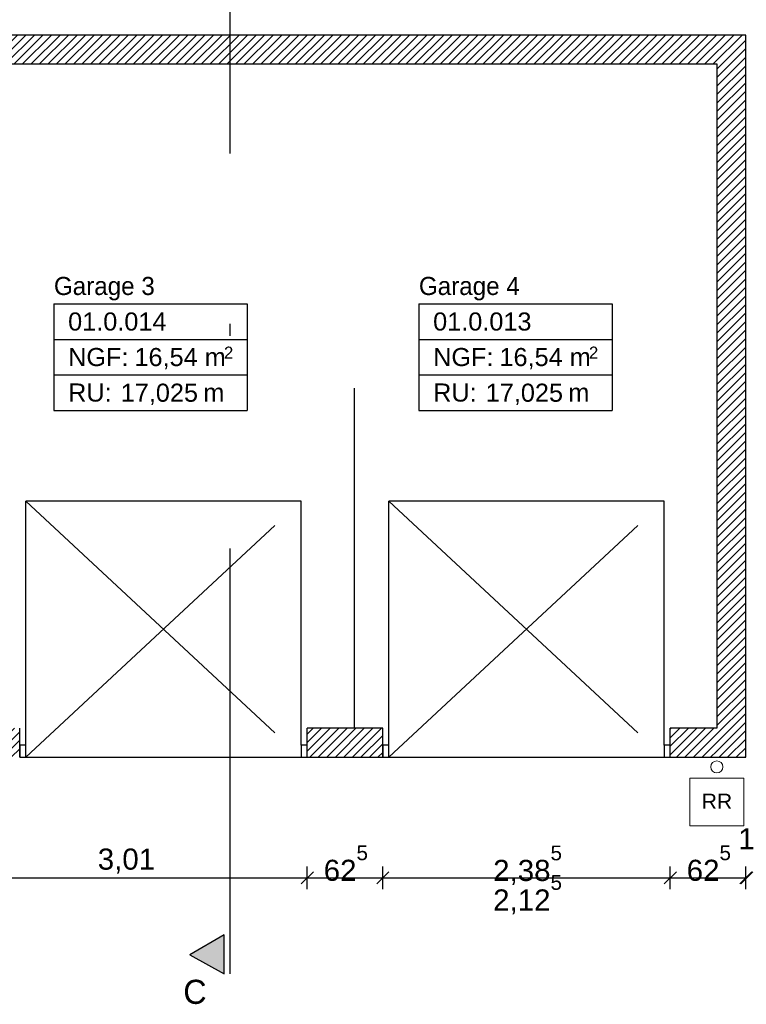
# Model space of a CAD drawing. Extents: x -73 to 183, y -4 to 85.
# Tile 7 of 98: x -56.18 to -50.15, y 30.59 to 38.75. Entities that reach past the tile are written whole.
import ezdxf

# ---------------------------------------------------------------- set-up
doc = ezdxf.new("R2010")
doc.units = 0
doc.header["$MEASUREMENT"] = 0
for name, pattern in [('Strichlinie', [0.005644, 0.002822, -0.002822]), ('Strichpunktlinie', [0.006703, 0.003528, -0.001764, 0, -0.001411]), ('Wipeout_Contour', [1, 0, -1])]:
    doc.linetypes.add(name, pattern=pattern)
for name, color, linetype in [('0._EG_2_0', 7, 'Continuous'), ('0._EG_2_A_1 Sanitär', 7, 'Continuous'), ('0._EG_2_P_BM_AUSSEN', 7, 'Continuous'), ('0._EG_2_P_ZE_BILD', 7, 'Continuous'), ('0._EG_2_P_ZE_TEXT', 7, 'Continuous'), ('0._EG_2_R_NT_HIDDEN', 7, 'Continuous'), ('0._EG_2_R_TR_AUSSENWAND', 7, 'Continuous'), ('0._EG_2_Räume', 7, 'Continuous')]:
    doc.layers.add(name, color=color, linetype=linetype)
doc.styles.add('ERSTELLTER_STIL_1', font='ARIAL.TTF')
doc.styles.add('ERSTELLTER_STIL_3', font='txt')
pattern_1 = [(45, (0, 0), (-0.03535534, 0.03535534), [])]

msp = doc.modelspace()

# ---------------------------------------------------------------- hatches: boundary and pattern name
at = {"layer": '0._EG_2_P_ZE_BILD', "linetype": 'Continuous', "lineweight": 18, "ltscale": 1000}
msp.add_hatch(color=9, dxfattribs=at).paths.add_polyline_path([(-54.4845, 30.8391), (-54.4845, 31.1605), (-54.7676, 30.9971)], flags=0)
at = {"layer": '0._EG_2_R_TR_AUSSENWAND', "linetype": 'Continuous', "ltscale": 1000}
h = msp.add_hatch(dxfattribs=at)
h.set_pattern_fill('MW_HLZ_0002', color=256, style=0, pattern_type=2)
h.set_pattern_definition(pattern_1)
h.paths.add_polyline_path([(-62.7887, 38.625), (-62.7887, 38.385), (-50.3987, 38.385), (-50.1587, 38.625)], flags=0)
h = msp.add_hatch(dxfattribs=at)
h.set_pattern_fill('MW_HLZ_0002', color=256, style=0, pattern_type=2)
h.set_pattern_definition(pattern_1)
h.paths.add_polyline_path([(-50.1587, 32.635), (-50.1587, 38.625), (-50.3987, 38.385), (-50.3987, 32.635)], flags=0)
h = msp.add_hatch(dxfattribs=at)
h.set_pattern_fill('MW_HLZ_0002', color=256, style=0, pattern_type=2)
h.set_pattern_definition(pattern_1)
h.paths.add_polyline_path([(-56.8037, 32.875), (-56.8037, 32.735), (-56.8037, 32.635), (-56.1787, 32.635), (-56.1787, 32.735), (-56.1787, 32.875)], flags=0)
h = msp.add_hatch(dxfattribs=at)
h.set_pattern_fill('MW_HLZ_0002', color=256, style=0, pattern_type=2)
h.set_pattern_definition(pattern_1)
h.paths.add_polyline_path([(-53.1687, 32.875), (-53.7937, 32.875), (-53.7937, 32.735), (-53.7937, 32.635), (-53.1687, 32.635), (-53.1687, 32.735)], flags=0)
h = msp.add_hatch(dxfattribs=at)
h.set_pattern_fill('MW_HLZ_0002', color=256, style=0, pattern_type=2)
h.set_pattern_definition(pattern_1)
h.paths.add_polyline_path([(-50.7837, 32.735), (-50.7837, 32.635), (-50.3987, 32.635), (-50.3987, 32.875), (-50.7837, 32.875)], flags=0)

# ---------------------------------------------------------------- linework, layer by layer
at = {"layer": '0._EG_2_0', "linetype": 'Continuous', "ltscale": 1000}
for p, q in [((-56.1787, 32.735), (-56.1787, 32.875)), ((-53.7937, 32.735), (-53.7937, 32.875)), ((-53.1687, 32.735), (-53.1687, 32.875)), ((-50.7837, 32.735), (-50.7837, 32.875)), ((-56.1787, 32.635), (-56.1787, 32.735)), ((-53.7937, 32.635), (-53.7937, 32.735)), ((-53.1687, 32.635), (-53.1687, 32.735)), ((-50.7837, 32.635), (-50.7837, 32.735))]:
    msp.add_line(p, q, dxfattribs=at)
at = {"layer": '0._EG_2_A_1 Sanitär', "color": 5, "linetype": 'Continuous', "lineweight": 13, "ltscale": 1000}
msp.add_circle((-50.3981, 32.5546), 0.05, dxfattribs=at)
at = {"layer": '0._EG_2_P_BM_AUSSEN', "linetype": 'Continuous', "ltscale": 1000}
for p, q in [((-53.7937, 31.5413), (-53.7937, 31.7288)), ((-53.1687, 31.5413), (-53.1687, 31.7288)), ((-50.7837, 31.5413), (-50.7837, 31.7288)), ((-50.1587, 31.5413), (-50.1587, 31.7288)), ((-56.8037, 31.635), (-53.7937, 31.635)), ((-53.7437, 31.685), (-53.8437, 31.585)), ((-53.7937, 31.635), (-53.1687, 31.635)), ((-53.1187, 31.685), (-53.2187, 31.585)), ((-53.1687, 31.635), (-50.7837, 31.635)), ((-50.7337, 31.685), (-50.8337, 31.585)), ((-50.7837, 31.635), (-50.1587, 31.635)), ((-50.2087, 31.585), (-50.1087, 31.685)), ((-50.0987, 31.685), (-50.1987, 31.585)), ((-50.1587, 31.635), (-50.1487, 31.635))]:
    msp.add_line(p, q, dxfattribs=at)
at = {"layer": '0._EG_2_P_ZE_BILD', "linetype": 'Strichpunktlinie', "ltscale": 1000}
msp.add_line((-54.4345, 30.8391), (-54.4345, 39.9493), dxfattribs=at)
at = {"layer": '0._EG_2_P_ZE_BILD', "color": 255, "linetype": 'Continuous', "lineweight": 18, "ltscale": 1000}
for p, q in [((-54.4845, 31.1605), (-54.7676, 30.9971)), ((-54.4845, 30.8391), (-54.4845, 31.1605)), ((-54.7676, 30.9971), (-54.4845, 30.8391))]:
    msp.add_line(p, q, dxfattribs=at)
at = {"layer": '0._EG_2_P_ZE_BILD', "linetype": 'Continuous', "ltscale": 1000}
for p, q in [((-54.4845, 31.1605), (-54.7676, 30.9971)), ((-54.4845, 30.8391), (-54.4845, 31.1605)), ((-54.7676, 30.9971), (-54.4845, 30.8391))]:
    msp.add_line(p, q, dxfattribs=at)
at = {"layer": '0._EG_2_P_ZE_TEXT', "color": 255, "linetype": 'Continuous', "lineweight": 18, "ltscale": 1000}
for p, q in [((-50.1731, 32.4612), (-50.6231, 32.4612)), ((-50.6231, 32.4612), (-50.6231, 32.0648)), ((-50.1731, 32.0648), (-50.1731, 32.4612)), ((-50.6231, 32.0648), (-50.1731, 32.0648))]:
    msp.add_line(p, q, dxfattribs=at)
at = {"layer": '0._EG_2_R_NT_HIDDEN', "linetype": 'Strichlinie', "ltscale": 1000}
msp.add_line((-53.4012, 32.875), (-53.4012, 38.385), dxfattribs=at)
at = {"layer": '0._EG_2_R_TR_AUSSENWAND', "linetype": 'Continuous', "ltscale": 1000}
for p, q in [((-50.1587, 38.625), (-62.7887, 38.625)), ((-50.1587, 32.635), (-50.1587, 38.625)), ((-62.5587, 38.385), (-50.3987, 38.385)), ((-50.3987, 38.385), (-50.3987, 32.875)), ((-53.1687, 32.875), (-53.7937, 32.875)), ((-50.3987, 32.875), (-50.7837, 32.875)), ((-53.7937, 32.635), (-53.1687, 32.635)), ((-50.7837, 32.635), (-50.3987, 32.635)), ((-50.3987, 32.635), (-50.1587, 32.635))]:
    msp.add_line(p, q, dxfattribs=at)
at = {"layer": '0._EG_2_R_TR_AUSSENWAND', "linetype": 'Strichlinie', "ltscale": 1000}
for p, q in [((-53.8437, 34.76), (-56.1287, 34.76)), ((-50.8337, 34.76), (-53.1187, 34.76))]:
    msp.add_line(p, q, dxfattribs=at)
at = {"layer": '0._EG_2_Räume', "linetype": 'Continuous', "ltscale": 1000}
for p, q in [((-55.8949, 36.3953), (-55.8949, 35.5113)), ((-55.8949, 36.3953), (-54.2915, 36.3953)), ((-54.2915, 36.3953), (-54.2915, 35.5113)), ((-52.8684, 36.3953), (-52.8684, 35.5113)), ((-52.8684, 36.3953), (-51.2649, 36.3953)), ((-51.2649, 36.3953), (-51.2649, 35.5113)), ((-55.8949, 36.1006), (-54.2915, 36.1006)), ((-52.8684, 36.1006), (-51.2649, 36.1006)), ((-55.8949, 35.806), (-54.2915, 35.806)), ((-52.8684, 35.806), (-51.2649, 35.806)), ((-55.8949, 35.5113), (-54.2915, 35.5113)), ((-52.8684, 35.5113), (-51.2649, 35.5113))]:
    msp.add_line(p, q, dxfattribs=at)

# ---------------------------------------------------------------- texts
at = {"layer": '0._EG_2_P_BM_AUSSEN', "linetype": 'Continuous', "char_height": 0.175, "attachment_point": 7, "style": 'ERSTELLTER_STIL_1'}
for s, insert in [('{1}', (-50.2201, 31.8712)), ('{3,01}', (-55.5315, 31.67)), ('{62\\A1{\\H0.7x;\\S5^  ;}}', (-53.6578, 31.6071)), ('{2,38\\A1{\\H0.7x;\\S5^  ;}}', (-52.2528, 31.576)), ('{62\\A1{\\H0.7x;\\S5^  ;}}', (-50.6478, 31.6071)), ('{2,12\\A1{\\H0.7x;\\S5^  ;}}', (-52.2528, 31.331))]:
    msp.add_mtext(s, dxfattribs=dict(at, insert=insert))
at = {"layer": '0._EG_2_P_ZE_BILD', "linetype": 'Continuous', "insert": (-54.7255, 30.7892), "char_height": 0.2, "attachment_point": 2, "style": 'ERSTELLTER_STIL_3'}
msp.add_mtext('{C}', dxfattribs=at)
at = {"layer": '0._EG_2_P_ZE_TEXT', "linetype": 'Continuous', "insert": (-50.5231, 32.3326), "char_height": 0.125, "attachment_point": 1, "style": 'ERSTELLTER_STIL_1'}
msp.add_mtext('{RR }', dxfattribs=at)
at = {"layer": '0._EG_2_Räume', "linetype": 'Continuous'}
for s, insert, char_height, attachment_point, style in [('{Garage 3}', (-55.8949, 36.6188), 0.15, 1, 'ERSTELLTER_STIL_3'), ('{Garage 4}', (-52.8684, 36.6188), 0.15, 1, 'ERSTELLTER_STIL_3'), ('{01.0.014 }', (-55.7771, 36.3241), 0.15, 1, 'ERSTELLTER_STIL_1'), ('{01.0.013 }', (-52.7505, 36.3241), 0.15, 1, 'ERSTELLTER_STIL_1'), ('{NGF: }', (-55.7771, 36.0295), 0.15, 1, 'ERSTELLTER_STIL_1'), ('{16,54 m}', (-55.2272, 36.0295), 0.15, 1, 'ERSTELLTER_STIL_1'), ('{2}', (-54.4852, 36.0409), 0.1, 1, 'ERSTELLTER_STIL_1'), ('{NGF: }', (-52.7505, 36.0295), 0.15, 1, 'ERSTELLTER_STIL_1'), ('{16,54 m}', (-52.2006, 36.0295), 0.15, 1, 'ERSTELLTER_STIL_1'), ('{2}', (-51.4586, 36.0409), 0.1, 1, 'ERSTELLTER_STIL_1'), ('{RU: }', (-55.7771, 35.7349), 0.15, 1, 'ERSTELLTER_STIL_1'), ('{17,025}', (-55.341, 35.5557), 0.15, 7, 'ERSTELLTER_STIL_1'), ('{ m}', (-54.7142, 35.7349), 0.15, 1, 'ERSTELLTER_STIL_1'), ('{RU: }', (-52.7505, 35.7349), 0.15, 1, 'ERSTELLTER_STIL_1'), ('{17,025}', (-52.3144, 35.5557), 0.15, 7, 'ERSTELLTER_STIL_1'), ('{ m}', (-51.6877, 35.7349), 0.15, 1, 'ERSTELLTER_STIL_1')]:
    msp.add_mtext(s, dxfattribs=dict(at, insert=insert, char_height=char_height, attachment_point=attachment_point, style=style))

# ---------------------------------------------------------------- next in the draw order: wipeouts: each hides what was drawn before it
at = {"color": 254, "linetype": 'Wipeout_Contour', "lineweight": 0, "ltscale": 259.902454}
msp.add_wipeout([(-56.1787, 32.635), (-56.1287, 32.635), (-56.1287, 32.735), (-56.1787, 32.735)], dxfattribs=at).dxf.layer = '0._EG_2_R_TR_AUSSENWAND'
at = {"color": 254, "linetype": 'Wipeout_Contour', "lineweight": 0, "ltscale": 251.874429}
msp.add_wipeout([(-53.7937, 32.735), (-53.8437, 32.735), (-53.8437, 32.635), (-53.7937, 32.635)], dxfattribs=at).dxf.layer = '0._EG_2_R_TR_AUSSENWAND'
at = {"color": 254, "linetype": 'Wipeout_Contour', "lineweight": 0, "ltscale": 249.570706}
msp.add_wipeout([(-53.1687, 32.635), (-53.1187, 32.635), (-53.1187, 32.735), (-53.1687, 32.735)], dxfattribs=at).dxf.layer = '0._EG_2_R_TR_AUSSENWAND'
at = {"color": 254, "linetype": 'Wipeout_Contour', "lineweight": 0, "ltscale": 241.664823}
msp.add_wipeout([(-50.7837, 32.735), (-50.8337, 32.735), (-50.8337, 32.635), (-50.7837, 32.635)], dxfattribs=at).dxf.layer = '0._EG_2_R_TR_AUSSENWAND'

# ---------------------------------------------------------------- next in the draw order: linework, layer by layer
at = {"layer": '0._EG_2_R_TR_AUSSENWAND', "linetype": 'Strichlinie', "ltscale": 1000}
for p, q in [((-56.1287, 32.635), (-53.8437, 34.76)), ((-56.1287, 32.735), (-56.1287, 34.76)), ((-56.1287, 34.76), (-53.8437, 32.635)), ((-53.8437, 32.735), (-53.8437, 34.76)), ((-53.1187, 32.635), (-50.8337, 34.76)), ((-53.1187, 32.735), (-53.1187, 34.76)), ((-53.1187, 34.76), (-50.8337, 32.635)), ((-50.8337, 32.735), (-50.8337, 34.76))]:
    msp.add_line(p, q, dxfattribs=at)
at = {"layer": '0._EG_2_R_TR_AUSSENWAND', "linetype": 'Continuous', "ltscale": 1000}
for p, q in [((-56.1287, 32.735), (-56.1787, 32.735)), ((-56.1787, 32.735), (-56.1787, 32.635)), ((-56.1787, 32.635), (-56.1787, 32.735)), ((-56.1287, 32.635), (-56.1287, 32.735)), ((-53.7937, 32.735), (-53.8437, 32.735)), ((-53.8437, 32.735), (-53.8437, 32.635)), ((-53.7937, 32.635), (-53.7937, 32.735)), ((-53.7937, 32.635), (-53.7937, 32.735)), ((-53.1187, 32.735), (-53.1687, 32.735)), ((-53.1687, 32.735), (-53.1687, 32.635)), ((-53.1687, 32.635), (-53.1687, 32.735)), ((-53.1187, 32.635), (-53.1187, 32.735)), ((-50.7837, 32.735), (-50.8337, 32.735)), ((-50.8337, 32.735), (-50.8337, 32.635)), ((-50.7837, 32.635), (-50.7837, 32.735)), ((-50.7837, 32.635), (-50.7837, 32.735)), ((-56.1787, 32.635), (-56.1287, 32.635)), ((-56.1287, 32.635), (-53.8437, 32.635)), ((-53.8437, 32.635), (-53.7937, 32.635)), ((-53.1687, 32.635), (-53.1187, 32.635)), ((-53.1187, 32.635), (-50.8337, 32.635)), ((-50.8337, 32.635), (-50.7837, 32.635))]:
    msp.add_line(p, q, dxfattribs=at)

doc.saveas('drawing.dxf')
